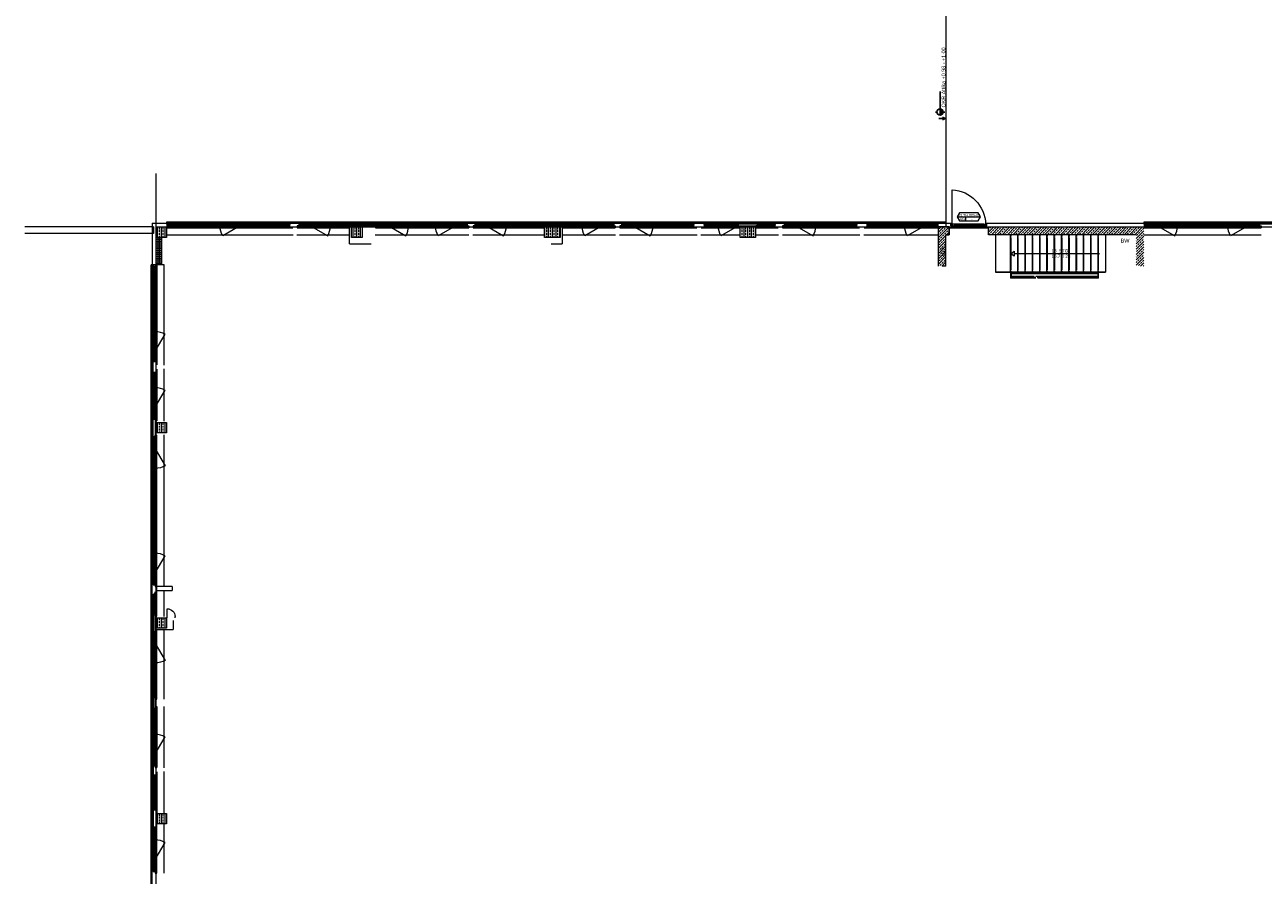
# Model space of a CAD drawing. Header units: metres. Extents: x -27 to 222, y 3 to 231.
# Tile 6 of 46: x -13 to 35, y 95 to 128. Entities that reach past the tile are written whole.
import ezdxf
from ezdxf.enums import TextEntityAlignment as Align

# ---------------------------------------------------------------- set-up
doc = ezdxf.new("R2010")
doc.units = ezdxf.units.M
doc.layers.add('Grundriss', color=7, linetype='Continuous', lineweight=13)
doc.styles.add('Mini 1 50', font='arial.ttf', dxfattribs={"width": 0.8, "height": 0.1})
doc.styles.add('Style-Arial', font='arial.ttf')
doc.styles.add('Untergeordnet 1 50_1', font='arial.ttf', dxfattribs={"width": 0.8, "height": 0.125})

# ---------------------------------------------------------------- blocks, each defined once
blk = doc.blocks.new('öfnungsflügel 75')
at = {"layer": 'Grundriss', "lineweight": -2, "ltscale": 0.01}
blk.add_line((-0.533, -0.035), (-1.181, 0.339), dxfattribs=at)
at = {"layer": 'Grundriss', "lineweight": -2}
for p, q in [((-0.01, -0.04), (-0.01, 0.03)), ((-0.01, 0), (0, 0)), ((-1.231, -0.03), (-0.588, -0.03)), ((-1.231, -0.11), (-0.588, -0.11)), ((-0.127, -0.04), (-0.481, -0.04)), ((-0.481, -0.11), (-0.127, -0.11)), ((-0.085, -0.11), (-0.085, -0.04)), ((-0.072, -0.04), (-0.01, -0.04))]:
    blk.add_line(p, q, dxfattribs=at)
at = {"layer": 'Grundriss', "lineweight": -2, "flags": 128}
for points in [[(-1.323, -0.067), (-1.323, -0.092), (-1.338, -0.092), (-1.338, -0.11), (-1.285, -0.11), (-1.285, -0.102), (-1.285, -0.102), (-1.285, -0.04), (-1.338, -0.04), (-1.338, -0.067), (-1.323, -0.067)], [(-1.285, -0.067), (-1.285, -0.092), (-1.285, -0.092), (-1.285, -0.11), (-1.231, -0.11), (-1.231, -0.102), (-1.281, -0.102), (-1.281, -0.04), (-1.285, -0.04), (-1.285, -0.067), (-1.285, -0.067)], [(-1.281, -0.102), (-1.231, -0.102), (-1.231, -0.092), (-1.246, -0.092), (-1.246, -0.067), (-1.231, -0.067), (-1.231, -0.03), (-1.281, -0.03), (-1.281, -0.102), (-1.281, -0.102)], [(-1.246, -0.092), (-0.573, -0.092), (-0.573, -0.067), (-1.246, -0.067), (-1.246, -0.092)], [(-0.538, -0.102), (-0.588, -0.102), (-0.588, -0.092), (-0.573, -0.092), (-0.573, -0.067), (-0.588, -0.067), (-0.588, -0.03), (-0.538, -0.03), (-0.538, -0.102), (-0.538, -0.102)], [(-0.535, -0.067), (-0.535, -0.092), (-0.535, -0.092), (-0.535, -0.11), (-0.588, -0.11), (-0.588, -0.102), (-0.538, -0.102), (-0.538, -0.04), (-0.535, -0.04), (-0.535, -0.067), (-0.535, -0.067)], [(-0.496, -0.067), (-0.496, -0.092), (-0.481, -0.092), (-0.481, -0.11), (-0.535, -0.11), (-0.535, -0.102), (-0.535, -0.102), (-0.535, -0.04), (-0.481, -0.04), (-0.481, -0.067), (-0.496, -0.067)], [(-0.496, -0.092), (-0.123, -0.092), (-0.123, -0.067), (-0.496, -0.067), (-0.496, -0.092)]]:
    blk.add_lwpolyline(points, close=True, dxfattribs=at)
for points in [[(-0.138, -0.092), (-0.138, -0.11), (-0.072, -0.11), (-0.072, -0.04), (-0.138, -0.04), (-0.138, -0.067)], [(-0.138, -0.092), (-0.123, -0.092), (-0.123, -0.067), (-0.138, -0.067)]]:
    blk.add_lwpolyline(points, dxfattribs=at)
at = {"layer": 'Grundriss', "lineweight": -2}
blk.add_circle((-0.533, -0.035), 0.00375, dxfattribs=at)
at = {"layer": 'Grundriss', "lineweight": -2, "ltscale": 0.01}
blk.add_arc((-0.533, -0.035), 0.748, 149.9992, 179.617, dxfattribs=at)
blk = doc.blocks.new('randanschlussprofil')
at = {"layer": 'Grundriss', "lineweight": -2}
for p, q in [((-0.01, -0.04), (-0.01, 0.03)), ((-0.01, 0), (0, 0)), ((-0.085, -0.04), (-0.138, -0.04)), ((-0.138, -0.04), (-0.138, -0.067)), ((-0.138, -0.092), (-0.138, -0.11)), ((-0.138, -0.11), (-0.072, -0.11)), ((-0.085, -0.04), (-0.01, -0.04)), ((-0.085, -0.04), (-0.085, -0.11)), ((-0.072, -0.11), (-0.072, -0.04))]:
    blk.add_line(p, q, dxfattribs=at)
at = {"layer": 'Grundriss', "lineweight": -2, "flags": 128}
blk.add_lwpolyline([(-0.138, -0.092), (-0.123, -0.092), (-0.123, -0.067), (-0.138, -0.067)], dxfattribs=at)
blk = doc.blocks.new('öfnungsflügel 75_frei')
at = {"layer": 'Grundriss', "lineweight": -2}
for p, q in [((-0.697, 0.001), (-0.046, 0.001)), ((-0.697, 0.081), (-0.046, 0.081))]:
    blk.add_line(p, q, dxfattribs=at)
at = {"layer": 'Grundriss', "lineweight": -2, "ltscale": 0.01}
blk.add_line((0.001, 0.076), (-0.646, 0.451), dxfattribs=at)
at = {"layer": 'Grundriss', "lineweight": -2, "flags": 128}
for points in [[(-0.788, 0.045), (-0.788, 0.02), (-0.803, 0.02), (-0.803, 0.001), (-0.75, 0.001), (-0.75, 0.01), (-0.75, 0.01), (-0.75, 0.071), (-0.803, 0.071), (-0.803, 0.045), (-0.788, 0.045)], [(-0.75, 0.045), (-0.75, 0.02), (-0.75, 0.02), (-0.75, 0.001), (-0.697, 0.001), (-0.697, 0.01), (-0.747, 0.01), (-0.747, 0.071), (-0.75, 0.071), (-0.75, 0.045), (-0.75, 0.045)], [(-0.747, 0.01), (-0.697, 0.01), (-0.697, 0.02), (-0.712, 0.02), (-0.712, 0.045), (-0.697, 0.045), (-0.697, 0.081), (-0.747, 0.081), (-0.747, 0.01), (-0.747, 0.01)], [(-0.712, 0.02), (-0.038, 0.02), (-0.038, 0.045), (-0.712, 0.045), (-0.712, 0.02)], [(-0.004, 0.01), (-0.054, 0.01), (-0.054, 0.02), (-0.038, 0.02), (-0.038, 0.045), (-0.054, 0.045), (-0.054, 0.081), (-0.004, 0.081), (-0.004, 0.01), (-0.004, 0.01)], [(0, 0.045), (0, 0.02), (0, 0.02), (0, 0.001), (-0.054, 0.001), (-0.054, 0.01), (-0.004, 0.01), (-0.004, 0.071), (0, 0.071), (0, 0.045), (0, 0.045)], [(0.038, 0.045), (0.038, 0.02), (0.053, 0.02), (0.053, 0.001), (0, 0.001), (0, 0.01), (0, 0.01), (0, 0.071), (0.053, 0.071), (0.053, 0.045), (0.038, 0.045)]]:
    blk.add_lwpolyline(points, close=True, dxfattribs=at)
at = {"layer": 'Grundriss', "lineweight": -2}
blk.add_circle((0.001, 0.076), 0.00375, dxfattribs=at)
at = {"layer": 'Grundriss', "lineweight": -2, "ltscale": 0.01}
blk.add_arc((0.001, 0.076), 0.748, 149.9992, 179.617, dxfattribs=at)
blk = doc.blocks.new('öfnungsflügel 75_rand')
at = {"layer": 'Grundriss', "lineweight": -2, "ltscale": 0.01}
blk.add_line((-0.083, -0.035), (-0.731, 0.339), dxfattribs=at)
at = {"layer": 'Grundriss', "lineweight": -2}
for p, q in [((-0.01, -0.04), (-0.01, 0.03)), ((-0.01, 0), (0, 0)), ((-0.781, -0.03), (-0.12, -0.03)), ((-0.781, -0.11), (-0.12, -0.11)), ((-0.085, -0.11), (-0.085, -0.04)), ((-0.072, -0.04), (-0.01, -0.04))]:
    blk.add_line(p, q, dxfattribs=at)
at = {"layer": 'Grundriss', "lineweight": -2, "flags": 128}
for points in [[(-0.873, -0.067), (-0.873, -0.092), (-0.888, -0.092), (-0.888, -0.11), (-0.835, -0.11), (-0.835, -0.102), (-0.835, -0.102), (-0.835, -0.04), (-0.888, -0.04), (-0.888, -0.067), (-0.873, -0.067)], [(-0.835, -0.067), (-0.835, -0.092), (-0.835, -0.092), (-0.835, -0.11), (-0.781, -0.11), (-0.781, -0.102), (-0.831, -0.102), (-0.831, -0.04), (-0.835, -0.04), (-0.835, -0.067), (-0.835, -0.067)], [(-0.831, -0.102), (-0.781, -0.102), (-0.781, -0.092), (-0.796, -0.092), (-0.796, -0.067), (-0.781, -0.067), (-0.781, -0.03), (-0.831, -0.03), (-0.831, -0.102), (-0.831, -0.102)], [(-0.796, -0.092), (-0.123, -0.092), (-0.123, -0.067), (-0.796, -0.067), (-0.796, -0.092)], [(-0.088, -0.102), (-0.138, -0.102), (-0.138, -0.092), (-0.123, -0.092), (-0.123, -0.067), (-0.138, -0.067), (-0.138, -0.03), (-0.088, -0.03), (-0.088, -0.102), (-0.088, -0.102)], [(-0.072, -0.04), (-0.072, -0.04), (-0.072, -0.04), (-0.072, -0.11), (-0.138, -0.11), (-0.138, -0.102), (-0.088, -0.102), (-0.088, -0.04), (-0.072, -0.04), (-0.072, -0.04)]]:
    blk.add_lwpolyline(points, close=True, dxfattribs=at)
at = {"layer": 'Grundriss', "lineweight": -2}
blk.add_circle((-0.083, -0.035), 0.00375, dxfattribs=at)
at = {"layer": 'Grundriss', "lineweight": -2, "ltscale": 0.01}
blk.add_arc((-0.083, -0.035), 0.748, 149.9992, 179.617, dxfattribs=at)
blk = doc.blocks.new('zwischenpfosten')
at = {"layer": 'Grundriss', "lineweight": -2, "flags": 128}
for points in [[(0, 0.001), (-0.054, 0.001), (-0.054, 0.02), (-0.038, 0.02), (-0.038, 0.045), (-0.054, 0.045), (-0.054, 0.071), (0, 0.071), (0, 0.001), (0, 0.001)], [(0, 0.001), (0.053, 0.001), (0.053, 0.02), (0.038, 0.02), (0.038, 0.045), (0.053, 0.045), (0.053, 0.071), (0, 0.071), (0, 0.001), (0, 0.001)]]:
    blk.add_lwpolyline(points, close=True, dxfattribs=at)
blk = doc.blocks.new('*U2037')
at = {"layer": 'Grundriss', "lineweight": 25}
for p, q in [((0.122, 0), (0.022, 0.05)), ((-0.122, 0), (0.122, 0)), ((0.122, 0), (0.022, -0.05))]:
    blk.add_line(p, q, dxfattribs=at)
blk = doc.blocks.new('*U2038')
at = {"layer": 'Grundriss', "lineweight": 13}
blk.add_hatch(color=256, dxfattribs=at).paths.add_polyline_path([(-0.602, 0, 0.999974), (-0.282, 0)])
at = {"layer": 'Grundriss', "lineweight": 25}
for p, q in [((-0.442, 0.24), (-0.442, 0.16)), ((0.602, 0), (-0.602, 0)), ((-0.442, -0.16), (-0.442, -0.24))]:
    blk.add_line(p, q, dxfattribs=at)
blk.add_circle((-0.442, 0), 0.16, dxfattribs=at)
at = {"layer": 'Grundriss', "lineweight": 13, "insert": (-0.209, 0), "char_height": 0.2, "attachment_point": 4, "line_spacing_factor": 1.08, "style": 'Style-Arial'}
blk.add_mtext('\\P\\H1x;\\W0.9;OKR Attika +0.98 - +1.00', dxfattribs=at)
blk = doc.blocks.new('anschluss wdvs')
at = {"layer": 'Grundriss', "lineweight": -2}
for p, q in [((-0.07, 1.116), (-0.07, -0.044)), ((0, 1.116), (0, 0)), ((0, -0.096), (0, -0.141))]:
    blk.add_line(p, q, dxfattribs=at)
at = {"layer": 'Grundriss', "lineweight": -2, "ltscale": 0.01}
blk.add_line((0.005, -0.104), (1.317, -0.104), dxfattribs=at)
at = {"layer": 'Grundriss', "lineweight": -2, "flags": 128}
for points in [[(-0.07, 1.237), (-0.07, 1.237), (-0.07, 1.237), (0, 1.237), (0, 1.167), (-0.01, 1.167), (-0.01, 1.187), (-0.07, 1.187), (-0.07, 1.231), (-0.07, 1.231), (-0.07, 1.237)], [(-0.044, 1.099), (-0.019, 1.099), (-0.019, 1.084), (0, 1.084), (0, 1.167), (-0.01, 1.167), (-0.01, 1.187), (-0.07, 1.187), (-0.07, 1.084), (-0.044, 1.084), (-0.044, 1.099)], [(-0.019, 1.099), (-0.019, -0.015), (-0.044, -0.015), (-0.044, 1.099), (-0.019, 1.099)], [(-0.044, -0.015), (-0.019, -0.015), (-0.019, 0), (0, 0), (0, -0.084), (-0.01, -0.084), (-0.01, -0.104), (-0.07, -0.104), (-0.07, 0), (-0.044, 0), (-0.044, -0.015)], [(-0.07, -0.153), (-0.07, -0.153), (-0.07, -0.153), (0, -0.153), (0, -0.084), (-0.01, -0.084), (-0.01, -0.104), (-0.07, -0.104), (-0.07, -0.153), (-0.07, -0.153)]]:
    blk.add_lwpolyline(points, close=True, dxfattribs=at)
for points in [[(0, 1.211), (0.05, 1.211)], [(0, -0.127), (0.05, -0.127)]]:
    blk.add_lwpolyline(points, dxfattribs=at)
at = {"layer": 'Grundriss', "lineweight": -2}
blk.add_circle((0.005, -0.104), 0.00375, dxfattribs=at)
at = {"layer": 'Grundriss', "lineweight": -2, "ltscale": 0.01}
blk.add_arc((-0.044, -0.177), 1.363, 3.2857, 88.1398, dxfattribs=at)

msp = doc.modelspace()

# ---------------------------------------------------------------- hatches: boundary and pattern name
at = {"layer": 'Grundriss'}
h = msp.add_hatch(dxfattribs=at)
h.set_pattern_fill('ANSI33', color=256, style=0, pattern_type=2)
h.set_pattern_definition([(90, (-7.5, 120), (0.144, -0.432), []), (90, (-7.572, 120), (0.144, -0.432), [0.072, -0.36]), (90, (-7.572, 120.108), (0.144, -0.432), [0.072, -0.36]), (90, (-7.572, 120.216), (0.144, -0.432), [0.072, -0.36]), (90, (-7.572, 120.324), (0.144, -0.432), [0.072, -0.36])])
h.paths.add_polyline_path([(-7.7, 120.2), (-7.3, 120.2), (-7.3, 119.8), (-7.7, 119.8)])
h = msp.add_hatch(dxfattribs=at)
h.set_pattern_fill('ANSI37', color=256, style=0, pattern_type=2)
h.set_pattern_definition([(0, (-7.7, 119.8), (-0.432, -0.36), []), (0, (-7.7, 119.872), (-0.432, -0.36), []), (0, (-7.7, 119.944), (-0.432, -0.36), []), (0, (-7.7, 120.016), (-0.432, -0.36), []), (0, (-7.7, 120.088), (-0.432, -0.36), []), (270, (-7.7, 120.16), (-0.432, -0.36), []), (270, (-7.628, 120.16), (-0.432, -0.36), []), (270, (-7.556, 120.16), (-0.432, -0.36), []), (270, (-7.484, 120.16), (-0.432, -0.36), []), (270, (-7.412, 120.16), (-0.432, -0.36), []), (270, (-7.34, 120.16), (-0.432, -0.36), [])])
h.paths.add_polyline_path([(-7.7, 119.8), (-7.5, 119.8), (-7.5, 118.75), (-7.7, 118.75)])
h = msp.add_hatch(dxfattribs=at)
h.set_pattern_fill('ANSI33', color=256, style=0, pattern_type=2)
h.set_pattern_definition([(90, (0, 120), (0.144, -0.432), []), (90, (-0.072, 120), (0.144, -0.432), [0.072, -0.36]), (90, (-0.072, 120.108), (0.144, -0.432), [0.072, -0.36]), (90, (-0.072, 120.216), (0.144, -0.432), [0.072, -0.36]), (90, (-0.072, 120.324), (0.144, -0.432), [0.072, -0.36])])
h.paths.add_polyline_path([(-0.2, 120.2), (0.2, 120.2), (0.2, 119.8), (-0.2, 119.8)])
h = msp.add_hatch(dxfattribs=at)
h.set_pattern_fill('ANSI33', color=256, style=0, pattern_type=2)
h.set_pattern_definition([(90, (7.5, 120), (0.144, -0.432), []), (90, (7.428, 120), (0.144, -0.432), [0.072, -0.36]), (90, (7.428, 120.108), (0.144, -0.432), [0.072, -0.36]), (90, (7.428, 120.216), (0.144, -0.432), [0.072, -0.36]), (90, (7.428, 120.324), (0.144, -0.432), [0.072, -0.36])])
h.paths.add_polyline_path([(7.2, 120.2), (7.8, 120.2), (7.8, 119.8), (7.2, 119.8)])
h = msp.add_hatch(dxfattribs=at)
h.set_pattern_fill('ANSI33', color=256, style=0, pattern_type=2)
h.set_pattern_definition([(90, (15, 120), (0.144, -0.432), []), (90, (14.928, 120), (0.144, -0.432), [0.072, -0.36]), (90, (14.928, 120.108), (0.144, -0.432), [0.072, -0.36]), (90, (14.928, 120.216), (0.144, -0.432), [0.072, -0.36]), (90, (14.928, 120.324), (0.144, -0.432), [0.072, -0.36])])
h.paths.add_polyline_path([(14.7, 120.2), (15.3, 120.2), (15.3, 119.8), (14.7, 119.8)])
h = msp.add_hatch(dxfattribs=at)
h.set_pattern_fill('ANSI33', color=256, style=0, pattern_type=2)
h.set_pattern_definition([(90, (-7.5, 112.5), (0.144, -0.432), []), (90, (-7.572, 112.5), (0.144, -0.432), [0.072, -0.36]), (90, (-7.572, 112.608), (0.144, -0.432), [0.072, -0.36]), (90, (-7.572, 112.716), (0.144, -0.432), [0.072, -0.36]), (90, (-7.572, 112.824), (0.144, -0.432), [0.072, -0.36])])
h.paths.add_polyline_path([(-7.7, 112.7), (-7.3, 112.7), (-7.3, 112.3), (-7.7, 112.3)])
h = msp.add_hatch(dxfattribs=at)
h.set_pattern_fill('ANSI33', color=256, style=0, pattern_type=2)
h.set_pattern_definition([(90, (-7.5, 105), (0.144, -0.432), []), (90, (-7.572, 105), (0.144, -0.432), [0.072, -0.36]), (90, (-7.572, 105.108), (0.144, -0.432), [0.072, -0.36]), (90, (-7.572, 105.216), (0.144, -0.432), [0.072, -0.36]), (90, (-7.572, 105.324), (0.144, -0.432), [0.072, -0.36])])
h.paths.add_polyline_path([(-7.7, 105.2), (-7.3, 105.2), (-7.3, 104.8), (-7.7, 104.8)])
h = msp.add_hatch(dxfattribs=at)
h.set_pattern_fill('ANSI33', color=256, style=0, pattern_type=2)
h.set_pattern_definition([(90, (-7.5, 97.5), (0.144, -0.432), []), (90, (-7.572, 97.5), (0.144, -0.432), [0.072, -0.36]), (90, (-7.572, 97.608), (0.144, -0.432), [0.072, -0.36]), (90, (-7.572, 97.716), (0.144, -0.432), [0.072, -0.36]), (90, (-7.572, 97.824), (0.144, -0.432), [0.072, -0.36])])
h.paths.add_polyline_path([(-7.7, 97.7), (-7.3, 97.7), (-7.3, 97.3), (-7.7, 97.3)])

# ---------------------------------------------------------------- linework, layer by layer
at = {"layer": 'Grundriss', "ltscale": 0.1}
for p, q in [((22.6, 132.05), (22.6, 120.2)), ((-7.7, 63.75), (-7.7, 122.25)), ((22.3, 120.4), (22.6, 120.4)), ((-7.8, 120.2), (-12.7424, 120.2)), ((-7.8, 119.95), (-12.7424, 119.95)), ((-7.8, 120.2), (-7.8, 119.95)), ((-7.7, 120.2), (22.3, 120.2)), ((22.3, 120.2), (24.24, 120.2)), ((22.3, 119.78), (22.72, 120.2)), ((22.3, 120.1873), (22.3127, 120.2)), ((22.3, 120.0855), (22.3127, 120.0982)), ((22.3, 119.9836), (22.3127, 119.9963)), ((22.3, 119.8818), (22.3382, 119.92)), ((22.3, 119.5763), (22.5164, 119.7927)), ((22.3127, 119.9963), (22.5164, 120.2)), ((22.3382, 120.1236), (22.3891, 120.1745)), ((22.3636, 119.9454), (22.4145, 119.9963)), ((22.3891, 119.7672), (22.44, 119.8182)), ((22.4145, 120.2), (22.4145, 120.2)), ((22.44, 120.0218), (22.4909, 120.0727)), ((22.4654, 119.8436), (22.5164, 119.8945)), ((22.5164, 120.0982), (22.5673, 120.1491)), ((22.5164, 119.7927), (22.6, 119.8763)), ((22.5418, 119.92), (22.5927, 119.9709)), ((22.5673, 119.7418), (22.6, 119.7745)), ((22.5927, 120.1745), (22.6182, 120.2)), ((22.72, 119.9), (22.6, 119.9)), ((22.6182, 119.9963), (22.6691, 120.0473)), ((22.6236, 119.9), (22.72, 119.9963)), ((22.6945, 120.0727), (22.72, 120.0982)), ((22.72, 120.2), (22.72, 119.9)), ((24.24, 120.2), (30.2, 120.2)), ((24.24, 119.9964), (24.4436, 120.2)), ((24.24, 120.0982), (24.2655, 120.1236)), ((24.2455, 119.9), (24.2909, 119.9454)), ((24.2909, 120.1491), (24.3418, 120.2)), ((24.3164, 119.9709), (24.3673, 120.0218)), ((24.3473, 119.9), (24.6473, 120.2)), ((24.3927, 120.0473), (24.4436, 120.0982)), ((24.4491, 119.9), (24.4691, 119.92)), ((24.4691, 120.1236), (24.52, 120.1745)), ((24.4946, 119.9454), (24.5455, 119.9964)), ((24.5509, 119.9), (24.8509, 120.2)), ((24.5709, 120.0218), (24.6218, 120.0727)), ((24.6473, 120.0982), (24.6982, 120.1491)), ((24.6727, 119.92), (24.7237, 119.9709)), ((24.7237, 120.1745), (24.7491, 120.2)), ((24.7491, 119.9964), (24.8, 120.0473)), ((24.7546, 119.9), (24.9528, 120.0982)), ((24.8255, 120.0727), (24.8764, 120.1236)), ((24.8564, 119.9), (24.9019, 119.9454)), ((24.9019, 120.1491), (24.9528, 120.2)), ((24.9273, 119.9709), (24.9782, 120.0218)), ((24.9528, 120.0982), (25.0546, 120.2)), ((24.9582, 119.9), (25.2582, 120.2)), ((25.0037, 120.0473), (25.0546, 120.0982)), ((25.0601, 119.9), (25.08, 119.92)), ((25.08, 120.1236), (25.131, 120.1745)), ((25.1055, 119.9454), (25.1564, 119.9964)), ((25.1619, 119.9), (25.4619, 120.2)), ((25.1819, 120.0218), (25.2328, 120.0727)), ((25.2582, 120.0982), (25.3091, 120.1491)), ((25.2837, 119.92), (25.3346, 119.9709)), ((25.3346, 120.1745), (25.3601, 120.2)), ((25.3601, 119.9964), (25.411, 120.0473)), ((25.3655, 119.9), (25.5637, 120.0982)), ((25.4364, 120.0727), (25.4873, 120.1236)), ((25.4674, 119.9), (25.5128, 119.9454)), ((25.5128, 120.1491), (25.5637, 120.2)), ((25.5382, 119.9709), (25.5892, 120.0218)), ((25.5637, 120.0982), (25.6655, 120.2)), ((25.5692, 119.9), (25.8692, 120.2)), ((25.6146, 120.0473), (25.6655, 120.0982)), ((25.671, 119.9), (25.691, 119.92)), ((25.691, 120.1236), (25.7419, 120.1745)), ((25.7164, 119.9454), (25.7674, 119.9964)), ((25.7728, 119.9), (26.0728, 120.2)), ((25.7928, 120.0218), (25.8437, 120.0727)), ((25.8692, 120.0982), (25.9201, 120.1491)), ((25.8946, 119.92), (25.9455, 119.9709)), ((25.9455, 120.1745), (25.971, 120.2)), ((25.971, 119.9964), (26.0219, 120.0473)), ((25.9765, 119.9), (26.1746, 120.0982)), ((26.0474, 120.0727), (26.0983, 120.1236)), ((26.0783, 119.9), (26.1237, 119.9454)), ((26.1237, 120.1491), (26.1746, 120.2)), ((26.1492, 119.9709), (26.2001, 120.0218)), ((26.1746, 120.0982), (26.2765, 120.2)), ((26.1801, 119.9), (26.4801, 120.2)), ((26.2256, 120.0473), (26.2765, 120.0982)), ((26.2819, 119.9), (26.3019, 119.92)), ((26.3019, 120.1236), (26.3528, 120.1745)), ((26.3274, 119.9454), (26.3783, 119.9964)), ((26.3838, 119.9), (26.6838, 120.2)), ((26.4037, 120.0218), (26.4547, 120.0727)), ((26.4801, 120.0982), (26.531, 120.1491)), ((26.5056, 119.92), (26.5565, 119.9709)), ((26.5565, 120.1745), (26.5819, 120.2)), ((26.5819, 119.9964), (26.6328, 120.0473)), ((26.5874, 119.9), (26.7856, 120.0982)), ((26.6583, 120.0727), (26.7092, 120.1236)), ((26.6892, 119.9), (26.7347, 119.9454)), ((26.7347, 120.1491), (26.7856, 120.2)), ((26.7601, 119.9709), (26.811, 120.0218)), ((26.7856, 120.0982), (26.8874, 120.2)), ((26.7911, 119.9), (27.0911, 120.2)), ((26.8365, 120.0473), (26.8874, 120.0982)), ((26.8929, 119.9), (26.9129, 119.92)), ((26.9129, 120.1236), (26.9638, 120.1745)), ((26.9383, 119.9454), (26.9892, 119.9964)), ((26.9947, 119.9), (27.2947, 120.2)), ((27.0147, 120.0218), (27.0656, 120.0727)), ((27.0911, 120.0982), (27.142, 120.1491)), ((27.1165, 119.92), (27.1674, 119.9709)), ((27.1674, 120.1745), (27.1929, 120.2)), ((27.1929, 119.9964), (27.2438, 120.0473)), ((27.1983, 119.9), (27.4983, 120.2)), ((27.2692, 120.0727), (27.3202, 120.1236)), ((27.3002, 119.9), (27.3456, 119.9454)), ((27.3456, 120.1491), (27.3965, 120.2)), ((27.3711, 119.9709), (27.422, 120.0218)), ((27.402, 119.9), (27.4983, 119.9964)), ((27.4474, 120.0473), (27.4983, 120.0982)), ((27.4983, 119.9964), (27.702, 120.2)), ((27.5038, 119.9), (27.5238, 119.92)), ((27.5238, 120.1236), (27.5747, 120.1745)), ((27.5493, 119.9454), (27.6002, 119.9964)), ((27.6056, 119.9), (27.9056, 120.2)), ((27.6256, 120.0218), (27.6765, 120.0727)), ((27.702, 120.0982), (27.7529, 120.1491)), ((27.7275, 119.92), (27.7784, 119.9709)), ((27.7784, 120.1745), (27.8038, 120.2)), ((27.8038, 119.9964), (27.8547, 120.0473)), ((27.8093, 119.9), (28.0075, 120.0982)), ((27.8802, 120.0727), (27.9311, 120.1236)), ((27.9111, 119.9), (27.9566, 119.9454)), ((27.9566, 120.1491), (28.0075, 120.2)), ((27.982, 119.9709), (28.0329, 120.0218)), ((28.0075, 120.0982), (28.1093, 120.2)), ((28.0129, 119.9), (28.3129, 120.2)), ((28.0584, 120.0473), (28.1093, 120.0982)), ((28.1148, 119.9), (28.1347, 119.92)), ((28.1347, 120.1236), (28.1857, 120.1745)), ((28.1602, 119.9454), (28.2111, 119.9964)), ((28.2166, 119.9), (28.5166, 120.2)), ((28.2366, 120.0218), (28.2875, 120.0727)), ((28.3129, 120.0982), (28.3638, 120.1491)), ((28.3384, 119.92), (28.3893, 119.9709)), ((28.3893, 120.1745), (28.4148, 120.2)), ((28.4148, 119.9964), (28.4657, 120.0473)), ((28.4202, 119.9), (28.6184, 120.0982)), ((28.4911, 120.0727), (28.542, 120.1236)), ((28.5221, 119.9), (28.5675, 119.9454)), ((28.5675, 120.1491), (28.6184, 120.2)), ((28.5929, 119.9709), (28.6439, 120.0218)), ((28.6184, 120.0982), (28.7202, 120.2)), ((28.6239, 119.9), (28.7202, 119.9964)), ((28.6693, 120.0473), (28.7202, 120.0982)), ((28.7202, 119.9964), (28.9239, 120.2)), ((28.7257, 119.9), (28.7457, 119.92)), ((28.7457, 120.1236), (28.7966, 120.1745)), ((28.7711, 119.9454), (28.8221, 119.9964)), ((28.8275, 119.9), (29.1275, 120.2)), ((28.8475, 120.0218), (28.8984, 120.0727)), ((28.9239, 120.0982), (28.9748, 120.1491)), ((28.9493, 119.92), (29.0002, 119.9709)), ((29.0002, 120.1745), (29.0257, 120.2)), ((29.0257, 119.9964), (29.0766, 120.0473)), ((29.0312, 119.9), (29.3312, 120.2)), ((29.1021, 120.0727), (29.153, 120.1236)), ((29.133, 119.9), (29.1784, 119.9454)), ((29.1784, 120.1491), (29.2293, 120.2)), ((29.2039, 119.9709), (29.2548, 120.0218)), ((29.2348, 119.9), (29.3312, 119.9964)), ((29.2803, 120.0473), (29.3312, 120.0982)), ((29.3312, 119.9964), (29.5348, 120.2)), ((29.3366, 119.9), (29.3566, 119.92)), ((29.3566, 120.1236), (29.4075, 120.1745)), ((29.3821, 119.9454), (29.433, 119.9964)), ((29.4385, 119.9), (29.7385, 120.2)), ((29.4584, 120.0218), (29.5094, 120.0727)), ((29.5348, 120.0982), (29.5857, 120.1491)), ((29.5603, 119.92), (29.6112, 119.9709)), ((29.6112, 120.1745), (29.6366, 120.2)), ((29.6366, 119.9964), (29.6876, 120.0473)), ((29.6421, 119.9), (29.9421, 120.2)), ((29.713, 120.0727), (29.7639, 120.1236)), ((29.7439, 119.9), (29.7894, 119.9454)), ((29.7894, 120.1491), (29.8403, 120.2)), ((29.8148, 119.9709), (29.8657, 120.0218)), ((29.8458, 119.9), (30.1458, 120.2)), ((29.8912, 120.0473), (29.9421, 120.0982)), ((29.9, 119.7506), (30.0439, 119.8945)), ((29.9, 119.547), (30.2, 119.847)), ((29.9167, 119.8691), (29.9676, 119.92)), ((29.9676, 120.1236), (30.0185, 120.1745)), ((29.993, 119.9454), (30.0439, 119.9964)), ((30.0185, 119.7673), (30.0694, 119.8182)), ((30.0439, 119.8945), (30.2, 120.0506)), ((30.0694, 120.0218), (30.1203, 120.0727)), ((30.0948, 119.8436), (30.1458, 119.8945)), ((30.1458, 120.0982), (30.1967, 120.1491)), ((30.1712, 119.92), (30.2, 119.9488)), ((30.1967, 119.7418), (30.2, 119.7451)), ((30.2, 120.2), (54.25, 120.2)), ((22.3, 119.4745), (22.3127, 119.4872)), ((22.3, 119.1691), (22.6, 119.4691)), ((22.3, 119.3727), (22.3127, 119.3854)), ((22.3, 119.2709), (22.3382, 119.309)), ((22.3127, 119.6909), (22.3636, 119.7418)), ((22.3127, 119.3854), (22.6, 119.6727)), ((22.3382, 119.5127), (22.3891, 119.5636)), ((22.3636, 119.3345), (22.4145, 119.3854)), ((22.4145, 119.5891), (22.4654, 119.64)), ((22.44, 119.4109), (22.4909, 119.4618)), ((22.4654, 119.2327), (22.5164, 119.2836)), ((22.4909, 119.6654), (22.5418, 119.7163)), ((22.5164, 119.4872), (22.5673, 119.5381)), ((22.5418, 119.309), (22.5927, 119.36)), ((22.5927, 119.5636), (22.6, 119.5709)), ((29.9, 119.6488), (29.9167, 119.6654)), ((29.9, 119.4451), (29.9421, 119.4872)), ((29.9, 119.3433), (29.9421, 119.3854)), ((29.9, 119.1397), (30.0439, 119.2836)), ((29.9167, 119.2581), (29.9676, 119.309)), ((29.9421, 119.6909), (29.993, 119.7418)), ((29.9421, 119.3854), (30.2, 119.6433)), ((29.9676, 119.5127), (30.0185, 119.5636)), ((29.993, 119.3345), (30.0439, 119.3854)), ((30.0439, 119.5891), (30.0948, 119.64)), ((30.0439, 119.2836), (30.2, 119.4397)), ((30.0694, 119.4109), (30.1203, 119.4618)), ((30.0948, 119.2327), (30.1458, 119.2836)), ((30.1203, 119.6654), (30.1712, 119.7163)), ((30.1458, 119.4872), (30.1967, 119.5381)), ((30.1712, 119.309), (30.2, 119.3378)), ((22.3, 118.9654), (22.5164, 119.1818)), ((22.3, 118.7618), (22.6, 119.0618)), ((22.3, 118.8636), (22.3127, 118.8763)), ((22.3127, 119.0799), (22.3636, 119.1308)), ((22.3382, 118.9017), (22.3891, 118.9527)), ((22.3891, 119.1563), (22.44, 119.2072)), ((22.4145, 118.9781), (22.4654, 119.029)), ((22.44, 118.7999), (22.4909, 118.8508)), ((22.4419, 118.7), (22.6, 118.8581)), ((22.4909, 119.0545), (22.5418, 119.1054)), ((22.5164, 119.1818), (22.6, 119.2654)), ((22.5164, 118.8763), (22.5673, 118.9272)), ((22.5673, 119.1308), (22.6, 119.1636)), ((22.5927, 118.9527), (22.6, 118.9599)), ((29.9, 118.936), (30.2, 119.236)), ((29.9, 119.0378), (29.9167, 119.0545)), ((29.9, 118.8342), (29.9421, 118.8763)), ((29.9421, 119.0799), (29.993, 119.1309)), ((29.9421, 118.7745), (30.2, 119.0324)), ((29.9676, 118.9018), (30.0185, 118.9527)), ((30.0185, 119.1563), (30.0694, 119.2072)), ((30.0439, 118.9781), (30.0948, 119.029)), ((30.0694, 118.7999), (30.1203, 118.8508)), ((30.0713, 118.7), (30.2, 118.8287)), ((30.1203, 119.0545), (30.1712, 119.1054)), ((30.1458, 118.8763), (30.1967, 118.9272)), ((30.1967, 119.1309), (30.2, 119.1342)), ((22.3636, 118.7236), (22.4145, 118.7745)), ((22.6, 118.7), (22.45, 118.7)), ((22.5437, 118.7), (22.5927, 118.749)), ((29.9, 118.7324), (29.9421, 118.7745)), ((29.993, 118.7236), (30.0439, 118.7745)), ((30.1731, 118.7), (30.2, 118.7269))]:
    msp.add_line(p, q, dxfattribs=at)
at = {"layer": 'Grundriss'}
for p, q in [((-7.85, 120.35), (-7.85, 118.74)), ((-7.85, 120.35), (-7.29, 120.35)), ((-7.29, 120.39), (22.29, 120.39)), ((-7.29, 120.31), (-7.29, 120.39)), ((-7.193, 120.31), (-5.3035, 120.31)), ((-5.3035, 120.24), (-7.193, 120.2402)), ((-4.4465, 120.31), (-2.557, 120.3099)), ((-2.557, 120.24), (-4.4465, 120.2402)), ((-0.9965, 120.31), (-0.421, 120.31)), ((-0.3395, 120.24), (-0.9965, 120.2401)), ((0.807, 120.31), (1.1465, 120.31)), ((1.1465, 120.24), (0.807, 120.2401)), ((2.0035, 120.31), (2.9965, 120.31)), ((2.9965, 120.24), (2.0035, 120.2401)), ((5.7535, 120.31), (7.093, 120.3099)), ((7.093, 120.24), (5.7535, 120.2401)), ((7.8395, 120.31), (8.6215, 120.31)), ((8.6215, 120.24), (7.8395, 120.2401)), ((11.3785, 120.31), (12.943, 120.3101)), ((12.943, 120.2401), (11.3785, 120.2402)), ((13.307, 120.31), (13.943, 120.31)), ((13.8115, 120.24), (13.307, 120.2401)), ((15.407, 120.31), (16.068, 120.31)), ((16.068, 120.24), (15.407, 120.2405)), ((17.6286, 120.31), (19.193, 120.3101)), ((19.193, 120.24), (17.6286, 120.24)), ((19.557, 120.31), (21.0215, 120.31)), ((20.9615, 120.24), (19.5571, 120.2402)), ((22.29, 120.31), (22.29, 120.39)), ((22.29, 120.35), (22.8116, 120.35)), ((23.0377, 120.5897), (23.9223, 120.5897)), ((23.3468, 120.5897), (23.3468, 120.4397)), ((24.1488, 120.35), (30.185, 120.35)), ((30.21, 120.31), (30.21, 120.39)), ((88.643, 120.31), (31.482, 120.31)), ((33.3615, 120.24), (31.5385, 120.24)), ((-7.3, 119.9), (-2.45, 119.9)), ((-7.29, 120.17), (-2.46, 120.17)), ((-2.3, 119.9), (-0.2825, 119.9)), ((-2.29, 120.17), (-0.2925, 120.17)), ((-0.2825, 119.55), (-0.2825, 120.2)), ((0.7, 119.9), (4.3, 119.9)), ((0.71, 120.17), (4.29, 120.17)), ((4.45, 119.9), (7.2, 119.9)), ((4.46, 120.17), (7.19, 120.17)), ((7.8825, 120.2), (7.8825, 119.55)), ((7.8825, 119.9), (9.925, 119.9)), ((7.8925, 120.17), (9.915, 120.17)), ((10.075, 119.9), (13.05, 119.9)), ((10.085, 120.17), (13.04, 120.17)), ((13.2, 119.9), (14.7, 119.9)), ((13.21, 120.17), (14.69, 120.17)), ((15.3, 119.9), (16.175, 119.9)), ((15.31, 120.17), (16.165, 120.17)), ((16.325, 119.9), (19.3, 119.9)), ((16.3351, 120.17), (19.29, 120.17)), ((19.45, 119.9), (22.3, 119.9)), ((19.46, 120.17), (22.29, 120.17)), ((22.73, 120.17), (24.23, 120.17)), ((22.755, 120.17), (24.24, 120.17)), ((24.505, 119.9), (24.505, 118.46)), ((25.065, 119.9), (25.065, 118.46)), ((25.085, 119.9), (25.085, 119.835)), ((25.085, 119.795), (25.085, 118.545)), ((25.345, 119.9), (25.345, 118.46)), ((25.365, 119.9), (25.365, 119.835)), ((25.365, 119.795), (25.365, 118.545)), ((25.625, 119.9), (25.625, 118.46)), ((25.645, 119.9), (25.645, 119.835)), ((25.645, 119.795), (25.645, 118.545)), ((25.905, 119.9), (25.905, 118.46)), ((25.925, 119.9), (25.925, 119.835)), ((25.925, 119.795), (25.925, 118.545)), ((26.185, 119.9), (26.185, 118.46)), ((26.205, 119.9), (26.205, 119.835)), ((26.205, 119.795), (26.205, 118.545)), ((26.465, 119.9), (26.465, 118.46)), ((26.485, 119.9), (26.485, 119.835)), ((26.485, 119.795), (26.485, 118.545)), ((26.745, 119.9), (26.745, 118.46)), ((26.765, 119.9), (26.765, 119.835)), ((26.765, 119.795), (26.765, 118.545)), ((27.025, 119.9), (27.025, 118.46)), ((27.045, 119.9), (27.045, 119.835)), ((27.045, 119.795), (27.045, 118.545)), ((27.305, 119.9), (27.305, 118.46)), ((27.325, 119.9), (27.325, 119.835)), ((27.325, 119.795), (27.325, 118.545)), ((27.585, 119.9), (27.585, 118.46)), ((27.605, 119.9), (27.605, 119.835)), ((27.605, 119.795), (27.605, 118.545)), ((27.865, 119.9), (27.865, 118.46)), ((27.885, 119.9), (27.885, 119.835)), ((27.885, 119.795), (27.885, 118.545)), ((28.145, 119.9), (28.145, 118.46)), ((28.165, 119.9), (28.165, 119.835)), ((28.165, 119.795), (28.165, 118.545)), ((28.425, 119.9), (28.425, 118.46)), ((28.445, 119.9), (28.445, 119.835)), ((28.445, 119.795), (28.445, 118.545)), ((28.725, 119.9), (28.725, 118.46)), ((30.2, 119.9), (34.7, 119.9)), ((30.21, 120.17), (34.69, 120.17)), ((-0.2825, 119.55), (0.55, 119.55)), ((7.45, 119.55), (7.8825, 119.55)), ((28.445, 119.17), (25.22, 119.17)), ((-7.74, 118.74), (-7.89, 118.74)), ((-7.81, 114.0885), (-7.81, 118.6115)), ((-7.74, 118.6115), (-7.74, 116.2385)), ((-7.67, 118.74), (-7.67, 114.91)), ((28.725, 118.46), (24.505, 118.46)), ((25.075, 118.4503), (24.505, 118.4503)), ((25.075, 118.46), (25.075, 118.24)), ((25.085, 118.505), (25.085, 118.46)), ((28.445, 118.455), (25.085, 118.455)), ((28.445, 118.445), (25.085, 118.445)), ((28.445, 118.395), (25.085, 118.395)), ((25.1, 118.395), (25.1, 118.305)), ((25.365, 118.505), (25.365, 118.46)), ((25.645, 118.505), (25.645, 118.46)), ((25.925, 118.505), (25.925, 118.46)), ((26.205, 118.505), (26.205, 118.46)), ((26.485, 118.505), (26.485, 118.46)), ((26.765, 118.505), (26.765, 118.46)), ((27.045, 118.505), (27.045, 118.46)), ((27.325, 118.505), (27.325, 118.46)), ((27.605, 118.505), (27.605, 118.46)), ((27.885, 118.505), (27.885, 118.46)), ((28.165, 118.505), (28.165, 118.46)), ((28.435, 118.395), (28.435, 118.305)), ((28.445, 118.505), (28.445, 118.24)), ((28.455, 118.24), (28.455, 118.46)), ((28.725, 118.4503), (28.455, 118.4503)), ((26.05, 118.24), (25.075, 118.24)), ((25.985, 118.305), (25.085, 118.305)), ((26.035, 118.255), (25.085, 118.255)), ((26.045, 118.245), (25.085, 118.245)), ((28.445, 118.305), (26.0557, 118.305)), ((28.445, 118.255), (26.1057, 118.255)), ((28.445, 118.245), (26.1157, 118.245)), ((28.455, 118.24), (26.1207, 118.24)), ((-7.74, 115.3815), (-7.7402, 115.007)), ((-7.7397, 114.643), (-7.74, 114.0885)), ((-7.67, 114.74), (-7.67, 112.76)), ((-7.4, 112.75), (-7.4, 114.75)), ((-7.6696, 105.26), (-7.6701, 112.2075)), ((-7.4, 106.4), (-7.4, 112.2175)), ((-7.81, 111.014), (-7.81, 107.7035)), ((-7.74, 110.879), (-7.74, 107.7385)), ((-7.81, 106.1115), (-7.81, 105.3885)), ((-7.74, 105.3), (-7.74, 106.2)), ((-7.085, 106.4), (-7.7004, 106.4)), ((-7.7004, 106.25), (-7.085, 106.25)), ((-7.4, 105.25), (-7.4, 106.25)), ((-7.085, 106.4), (-7.085, 106.25)), ((-7.05, 105.1), (-7.05, 104.75)), ((-7.7, 104.75), (-7.05, 104.75)), ((-7.67, 102.085), (-7.67, 104.74)), ((-7.4, 102.075), (-7.4, 104.75)), ((-7.81, 103.4965), (-7.8101, 96.7035)), ((-7.74, 103.4115), (-7.7401, 102.182)), ((-7.74, 101.698), (-7.74, 100.7885)), ((-7.67, 101.795), (-7.67, 99.46)), ((-7.4, 99.45), (-7.4, 101.805)), ((-7.7398, 99.193), (-7.7401, 97.807)), ((-7.67, 99.29), (-7.67, 97.71)), ((-7.4, 97.7), (-7.4, 99.3)), ((-7.74, 97.193), (-7.7402, 96.7035)), ((-7.67, 95.41), (-7.67, 97.29)), ((-7.4, 95.4), (-7.4, 97.3))]:
    msp.add_line(p, q, dxfattribs=at)
at = {"layer": 'Grundriss', "ltscale": 0.05}
for p, q in [((-7.29, 120.35), (22.29, 120.35)), ((30.185, 120.35), (83.7, 120.3508)), ((-7.85, 72.51), (-7.85, 118.74))]:
    msp.add_line(p, q, dxfattribs=at)
at = {"layer": 'Grundriss', "extrusion": (0, 0, -1)}
for p, q in [((-7.275, 105.2), (-7.275, 105.55)), ((-6.975, 105.2), (-6.975, 105.25))]:
    msp.add_line(p, q, dxfattribs=at)
at = {"layer": 'Grundriss', "flags": 128}
for points in [[(23.1243, 120.4397), (23.8357, 120.4397), (23.9223, 120.5897), (23.8357, 120.7397), (23.1243, 120.7397), (23.0377, 120.5897), (23.1243, 120.4397)], [(-7.29, 120.24), (-7.228, 120.24), (-7.228, 120.31), (-7.29, 120.31), (-7.29, 120.24)], [(-7.1765, 120.2916), (-5.2885, 120.2915), (-5.2885, 120.2665), (-7.1765, 120.2665), (-7.1765, 120.2916)], [(-4.4615, 120.2916), (-2.5735, 120.2915), (-2.5735, 120.2665), (-4.4615, 120.2665), (-4.4615, 120.2916)], [(-0.9765, 120.2916), (-0.406, 120.2915), (-0.406, 120.2665), (-0.9765, 120.2665), (-0.9765, 120.2916)], [(-0.3545, 120.31), (0.772, 120.31), (0.772, 120.24), (-0.3545, 120.24), (-0.3545, 120.31)], [(2.0235, 120.2915), (2.9764, 120.2915), (2.9764, 120.2665), (2.0235, 120.2665), (2.0235, 120.2915)], [(5.7735, 120.2916), (7.0765, 120.2915), (7.0765, 120.2665), (5.7735, 120.2665), (5.7735, 120.2916)], [(7.128, 120.3099), (7.9545, 120.3099), (7.9545, 120.2401), (7.128, 120.24), (7.128, 120.3099)], [(8.006, 120.2915), (8.6015, 120.2915), (8.6015, 120.2665), (8.006, 120.2665), (8.006, 120.2915)], [(11.3985, 120.2916), (12.9265, 120.2915), (12.9265, 120.2665), (11.3985, 120.2665), (11.3985, 120.2916)], [(13.3235, 120.2916), (13.8265, 120.2915), (13.8265, 120.2665), (13.3235, 120.2665), (13.3235, 120.2916)], [(14.628, 120.24), (15.372, 120.24), (15.372, 120.31), (14.628, 120.31), (14.628, 120.24)], [(15.4235, 120.2919), (16.0515, 120.2915), (16.0515, 120.2665), (15.4235, 120.2668), (15.4235, 120.2919)], [(19.1765, 120.2665), (17.6485, 120.2663), (17.6485, 120.2914), (19.1765, 120.2915)], [(19.1765, 120.2915), (19.1765, 120.2665)], [(19.5735, 120.2916), (20.9765, 120.2915), (20.9765, 120.2665), (19.5735, 120.2665), (19.5735, 120.2916)], [(22.228, 120.31), (22.29, 120.31), (22.29, 120.24), (22.228, 120.24), (22.228, 120.31)], [(30.21, 120.39), (83.7, 120.39)], [(30.272, 120.31), (30.21, 120.31), (30.21, 120.24), (30.272, 120.24), (30.272, 120.31)], [(31.5235, 120.2915), (33.3765, 120.2915), (33.3765, 120.2665), (31.5235, 120.2664), (31.5235, 120.2915)], [(-7.7, 72.51), (-7.89, 72.51), (-7.89, 118.74)], [(-7.89, 118.74), (-7.81, 118.74)], [(-7.81, 118.74), (-7.81, 118.678), (-7.74, 118.678), (-7.74, 118.74)], [(-7.7916, 116.2235), (-7.7915, 118.6265), (-7.7665, 118.6265), (-7.7665, 116.2235), (-7.7916, 116.2235)], [(-7.4, 114.9), (-7.4, 118.75), (-7.5, 118.75)], [(-7.7915, 115.0235), (-7.7915, 115.3965), (-7.7665, 115.3965), (-7.7665, 115.0235), (-7.7915, 115.0235)], [(-7.7915, 114.0735), (-7.7915, 114.6265), (-7.7665, 114.6265), (-7.7665, 114.0735), (-7.7915, 114.0735)], [(-7.74, 112.1455), (-7.81, 112.1455), (-7.81, 112.822), (-7.74, 112.822), (-7.74, 112.1455)], [(-7.7916, 109.8885), (-7.7915, 110.894), (-7.7665, 110.894), (-7.7665, 109.8885), (-7.7916, 109.8885)], [(-7.7915, 108.8055), (-7.7914, 109.8115), (-7.7664, 109.8115), (-7.7665, 108.8055), (-7.7915, 108.8055)], [(-7.7916, 107.7235), (-7.7915, 108.7289), (-7.7665, 108.7289), (-7.7666, 107.7235), (-7.7916, 107.7235)], [(-7.7915, 105.3735), (-7.7665, 105.3735), (-7.7665, 106.1265), (-7.7915, 106.1265), (-7.7915, 105.3735)], [(-7.74, 104.678), (-7.74, 105.322), (-7.81, 105.322), (-7.81, 104.678), (-7.74, 104.678)], [(-7.7915, 102.1985), (-7.7915, 103.4265), (-7.7665, 103.4265), (-7.7664, 102.1985), (-7.7915, 102.1985)], [(-7.81, 101.733), (-7.74, 101.733), (-7.74, 102.147), (-7.81, 102.147), (-7.81, 101.733)], [(-7.7915, 100.7735), (-7.7915, 101.6815), (-7.7665, 101.6815), (-7.7664, 100.7735), (-7.7915, 100.7735)], [(-7.7915, 97.8235), (-7.7915, 99.1765), (-7.7665, 99.1765), (-7.7664, 97.8235), (-7.7915, 97.8235)], [(-7.7915, 96.7235), (-7.7915, 97.1765), (-7.7665, 97.1765), (-7.7664, 96.7235), (-7.7915, 96.7235)]]:
    msp.add_lwpolyline(points, dxfattribs=at)
at = {"layer": 'Grundriss', "ltscale": 0.05, "flags": 128}
for points in [[(-7.7, 120.2), (-7.3, 120.2), (-7.3, 119.8), (-7.7, 119.8), (-7.7, 120.2)], [(-0.2, 120.2), (0.2, 120.2), (0.2, 119.8), (-0.2, 119.8), (-0.2, 120.2)], [(7.2, 120.2), (7.8, 120.2), (7.8, 119.8), (7.2, 119.8), (7.2, 120.2)], [(14.7, 120.2), (15.3, 120.2), (15.3, 119.8), (14.7, 119.8), (14.7, 120.2)], [(-7.7, 112.7), (-7.3, 112.7), (-7.3, 112.3), (-7.7, 112.3), (-7.7, 112.7)], [(-7.7, 105.2), (-7.3, 105.2), (-7.3, 104.8), (-7.7, 104.8), (-7.7, 105.2)], [(-7.7, 97.7), (-7.3, 97.7), (-7.3, 97.3), (-7.7, 97.3), (-7.7, 97.7)]]:
    msp.add_lwpolyline(points, close=True, dxfattribs=at)
at = {"layer": 'Grundriss', "flags": 128}
for points in [[(-7.7, 119.8), (-7.5, 119.8), (-7.5, 118.75), (-7.7, 118.75), (-7.7, 119.8)], [(25.22, 119.2675), (25.22, 119.0725), (25.085, 119.17), (25.22, 119.2675)]]:
    msp.add_lwpolyline(points, close=True, dxfattribs=at)
at = {"layer": 'Grundriss', "ltscale": 0.05, "flags": 128}
for points in [[(22.72, 120.2), (22.3, 120.2), (22.3, 118.7)], [(22.6, 118.7), (22.6, 119.9), (22.72, 119.9), (22.72, 120.2)], [(29.9, 119.9), (24.24, 119.9), (24.24, 120.2), (30.2, 120.2)]]:
    msp.add_lwpolyline(points, dxfattribs=at)
at = {"layer": 'Grundriss'}
msp.add_circle((28.445, 119.17), 0.025, dxfattribs=at)
at = {"layer": 'Grundriss', "extrusion": (0, 0, -1)}
msp.add_arc((7.275, 105.25), 0.3, 90, 180, dxfattribs=at)

# ---------------------------------------------------------------- block references
at = {"layer": 'Grundriss', "lineweight": 25, "xscale": 0.75, "yscale": 0.75, "zscale": 0.75, "rotation": 89.99999999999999}
msp.add_blockref('*U2038', (22.3742, 124.942), dxfattribs=at)
at = {"layer": 'Grundriss', "lineweight": 25}
msp.add_blockref('*U2037', (22.4466, 124.3647), dxfattribs=at)
at = {"layer": 'Grundriss', "extrusion": (0, 0, -1)}
for name, p, rotation in [('anschluss wdvs', (-22.9382, 120.31), 90.00000000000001), ('öfnungsflügel 75_frei', (4.5, 120.3115), 180), ('randanschlussprofil', (0.2825, 120.2), 180), ('öfnungsflügel 75', (-4.3, 120.2), 180), ('randanschlussprofil', (-7.2, 120.2), 180), ('öfnungsflügel 75', (-9.925, 120.2), 180), ('öfnungsflügel 75_rand', (-14.7, 120.2), 180), ('öfnungsflügel 75', (-22.3, 120.2), 180), ('öfnungsflügel 75', (-34.7, 120.2), 180), ('randanschlussprofil', (7.7, 118.75), 90.00000000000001), ('öfnungsflügel 75', (7.7, 112.2175), 89.99918867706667), ('öfnungsflügel 75', (7.7, 104.75), 89.9992017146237), ('randanschlussprofil', (7.7, 104.75), 90.00000000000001), ('randanschlussprofil', (7.7, 101.805), 90.00000000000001)]:
    msp.add_blockref(name, p, dxfattribs=dict(at, rotation=rotation))
at = {"layer": 'Grundriss'}
for name, p, rotation in [('randanschlussprofil', (-7.3, 120.2), 180), ('öfnungsflügel 75', (-2.3, 120.2), 179.9991886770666), ('randanschlussprofil', (0.7, 120.2), 180), ('öfnungsflügel 75', (0.7, 120.2), 180), ('öfnungsflügel 75', (4.45, 120.2), 180), ('randanschlussprofil', (7.8825, 120.2), 180), ('öfnungsflügel 75', (10.075, 120.2), 180), ('randanschlussprofil', (15.3, 120.2), 180), ('öfnungsflügel 75', (16.3251, 120.2), 180), ('öfnungsflügel 75', (30.2, 120.2), 180), ('randanschlussprofil', (30.2, 120.2), 180), ('öfnungsflügel 75_frei', (-7.8115, 115.435), 270), ('öfnungsflügel 75', (-7.7, 112.75), 269.9991886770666), ('zwischenpfosten', (-7.8115, 109.85), 270.0016022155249), ('zwischenpfosten', (-7.8115, 108.7674), 270.0016022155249), ('öfnungsflügel 75', (-7.7, 106.4), 269.9991886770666), ('randanschlussprofil', (-7.7, 105.25), 270), ('randanschlussprofil', (-7.7, 102.075), 270), ('öfnungsflügel 75', (-7.7, 99.45), 269.9992017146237), ('öfnungsflügel 75', (-7.7, 95.4), 269.9992017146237)]:
    msp.add_blockref(name, p, dxfattribs=dict(at, rotation=rotation))

# ---------------------------------------------------------------- texts
at = {"layer": 'Grundriss', "style": 'Style-Arial'}
msp.add_text('BW', height=0.15, dxfattribs=at).set_placement((29.3039, 119.75), align=Align.TOP_LEFT)
msp.add_text('BW', height=0.15, rotation=90, dxfattribs=at).set_placement((22.3966, 119.0742), align=Align.TOP_LEFT)
at = {"layer": 'Grundriss', "char_height": 0.1, "attachment_point": 5, "line_spacing_factor": 0.78, "style": 'Mini 1 50'}
for s, insert in [('\\H1x;\\W0.8;03.TH.005-02', (23.4912, 120.648)), ('\\H1x;\\W0.8;AG', (23.2233, 120.498)), ('\\H1x;\\W0.8;-\\P', (23.5938, 120.498))]:
    msp.add_mtext(s, dxfattribs=dict(at, insert=insert))
at = {"layer": 'Grundriss', "insert": (26.6516, 119.347), "char_height": 0.125, "width": 0.693266, "attachment_point": 1, "style": 'Untergeordnet 1 50_1'}
msp.add_mtext('\\H1x;\\W0.8;13  STG.\\P16.73/ 28', dxfattribs=at)

doc.saveas('drawing.dxf')
